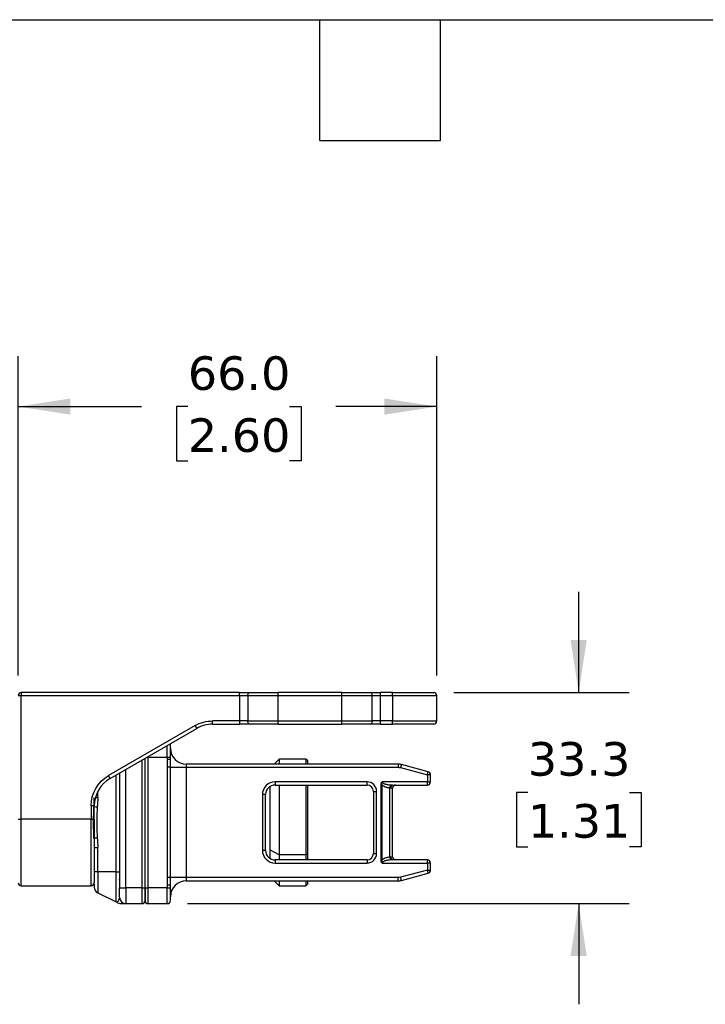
# Model space of a CAD drawing. Header units: millimetres. Extents: x 13 to 546, y 13 to 419.
# Tile 17 of 44: x 234 to 320, y 295 to 419. Entities that reach past the tile are written whole.
import ezdxf

# ---------------------------------------------------------------- set-up
doc = ezdxf.new("R2010")
doc.units = ezdxf.units.MM
doc.header["$LTSCALE"] = 2
doc.linetypes.add('SLD-Solid', pattern=[0])
doc.layers.add('DIMENSIONS', color=140, linetype='SLD-Solid', lineweight=25)
doc.layers.add('TEXT', color=140, linetype='SLD-Solid', lineweight=25)
doc.styles.add('SLDTEXTSTYLE0', font='VERDANA.TTF')
doc.dimstyles.new('SLDDIMSTYLE1', dxfattribs={"dimtxt": 4.316016, "dimasz": 6.604, "dimexe": 0, "dimexo": 0.0625, "dimgap": 1.079004, "dimtad": 0, "dimtih": 1, "dimtoh": 1, "dimlfac": 1.25, "dimrnd": 1e-09, "dimzin": 4, "dimdsep": 46, "dimtxsty": 'SLDTEXTSTYLE0', "dimsah": 1, "dimcen": 0.09, "dimadec": 0, "dimazin": 1, "dimtfac": 1, "dimtofl": 0, "dimtmove": 0, "dimatfit": 3, "dimfxl": 0, "dimfrac": 2, "dimtolj": 1, "dimtzin": 12, "dimarcsym": 0})
doc.dimstyles.new('SLDDIMSTYLE2', dxfattribs={"dimtxt": 4.316016, "dimasz": 6.604, "dimexe": 0, "dimexo": 0.0625, "dimgap": 1.079004, "dimtad": 0, "dimtih": 1, "dimtoh": 1, "dimlfac": 1.25, "dimrnd": 1e-09, "dimzin": 12, "dimdsep": 46, "dimtxsty": 'SLDTEXTSTYLE0', "dimsah": 1, "dimcen": 0.09, "dimadec": 0, "dimazin": 3, "dimtfac": 1, "dimtmove": 0, "dimatfit": 0, "dimfxl": 0, "dimfrac": 2, "dimtolj": 1, "dimtzin": 12, "dimarcsym": 0})

# ---------------------------------------------------------------- blocks, each defined once
blk = doc.blocks.new('_D_14')
at = {"layer": 'DIMENSIONS'}
for p, q in [((233.75, 336.38), (233.75, 376.65)), ((286.55, 336.38), (286.55, 376.65)), ((233.75, 370.3), (249.3, 370.3)), ((255.15, 370.3), (253.7, 370.3)), ((253.7, 370.3), (253.7, 363.44)), ((267.97, 370.3), (269.42, 370.3)), ((269.42, 370.3), (269.42, 363.44)), ((286.55, 370.3), (273.82, 370.3)), ((253.7, 363.44), (255.15, 363.44)), ((269.42, 363.44), (267.97, 363.44))]:
    blk.add_line(p, q, dxfattribs=at)
for points in [[(233.75, 370.3), (240.35, 369.28), (240.35, 371.32)], [(286.55, 370.3), (279.94, 371.32), (279.94, 369.28)]]:
    blk.add_solid(points, dxfattribs=at)
at = {"layer": 'DIMENSIONS', "char_height": 4.233, "attachment_point": 1, "style": 'SLDTEXTSTYLE0'}
for s, insert in [('66.0', (255.15, 376.64)), ('2.60', (255.15, 368.82))]:
    blk.add_mtext(s, dxfattribs=dict(at, insert=insert))
blk = doc.blocks.new('_D_15')
at = {"layer": 'DIMENSIONS'}
for p, q in [((304.43, 334.24), (304.43, 346.94)), ((288.69, 334.24), (310.78, 334.24)), ((298.02, 321.64), (296.57, 321.64)), ((296.57, 321.64), (296.57, 314.78)), ((310.84, 321.64), (312.29, 321.64)), ((312.29, 321.64), (312.29, 314.78)), ((296.57, 314.78), (298.02, 314.78)), ((312.29, 314.78), (310.84, 314.78)), ((255.09, 307.6), (310.78, 307.6)), ((304.43, 307.6), (304.43, 294.9))]:
    blk.add_line(p, q, dxfattribs=at)
for points in [[(304.43, 334.24), (305.45, 340.85), (303.41, 340.85)], [(304.43, 307.6), (303.41, 301), (305.45, 301)]]:
    blk.add_solid(points, dxfattribs=at)
at = {"layer": 'DIMENSIONS', "char_height": 4.233, "attachment_point": 1, "style": 'SLDTEXTSTYLE0'}
for s, insert in [('33.3', (298.02, 327.98)), ('1.31', (298.02, 320.16))]:
    blk.add_mtext(s, dxfattribs=dict(at, insert=insert))

msp = doc.modelspace()

# ---------------------------------------------------------------- linework, layer by layer
for p, q in [((234.148, 334.2432), (234.148, 333.8432)), ((261.6496, 334.2432), (234.148, 334.2432)), ((261.6496, 333.8432), (261.6496, 334.2432)), ((266.548, 333.8432), (266.548, 334.2432)), ((274.548, 334.2432), (266.548, 334.2432)), ((274.548, 333.8432), (274.548, 334.2432)), ((279.4463, 333.8432), (279.4463, 334.2432)), ((280.948, 334.2432), (279.4463, 334.2432)), ((280.948, 333.8432), (280.948, 334.2432)), ((233.748, 333.8432), (234.148, 333.8432)), ((234.148, 318.2432), (234.148, 333.8432)), ((234.148, 333.8432), (261.6496, 333.8432)), ((261.6496, 333.8432), (262.7031, 333.8432)), ((261.6496, 333.8432), (261.6496, 330.6432)), ((262.7031, 333.8432), (266.548, 333.8432)), ((262.7031, 333.8432), (262.7031, 330.6432)), ((266.548, 333.8432), (274.548, 333.8432)), ((266.548, 330.6432), (266.548, 333.8432)), ((274.548, 333.8432), (278.3929, 333.8432)), ((274.548, 330.6432), (274.548, 333.8432)), ((278.3929, 330.6432), (278.3929, 333.8432)), ((278.3929, 333.8432), (279.4463, 333.8432)), ((279.4463, 330.6432), (279.4463, 333.8432)), ((279.4463, 333.8432), (280.948, 333.8432)), ((280.948, 333.8432), (286.548, 333.8432)), ((280.948, 333.8432), (280.948, 330.6432)), ((286.548, 330.6432), (286.548, 333.8432)), ((261.6496, 330.6432), (258.2762, 330.6432)), ((258.2762, 330.2432), (258.2762, 330.6432)), ((262.7031, 330.6432), (261.6496, 330.6432)), ((261.6496, 330.6432), (261.6496, 330.2432)), ((262.7031, 330.6432), (266.548, 330.6432)), ((266.548, 330.2432), (266.548, 330.6432)), ((266.548, 330.6432), (274.548, 330.6432)), ((274.548, 330.6432), (278.3929, 330.6432)), ((274.548, 330.2432), (274.548, 330.6432)), ((279.4463, 330.6432), (278.3929, 330.6432)), ((279.4463, 330.2432), (279.4463, 330.6432)), ((280.948, 330.6432), (279.4463, 330.6432)), ((280.948, 330.6432), (286.548, 330.6432)), ((280.948, 330.2432), (280.948, 330.6432)), ((256.0762, 330.0537), (245.148, 323.7443)), ((245.348, 323.3979), (256.2762, 329.7073)), ((256.2762, 329.7073), (256.0762, 330.0537)), ((258.2762, 330.2432), (261.6496, 330.2432)), ((266.548, 330.2432), (274.548, 330.2432)), ((279.4463, 330.2432), (280.948, 330.2432)), ((252.548, 326.0832), (252.548, 327.5549)), ((249.348, 325.7073), (249.348, 309.6032)), ((249.748, 309.6032), (249.748, 325.9383)), ((249.999, 326.0832), (250.148, 326.0832)), ((250.148, 326.0832), (250.148, 326.1692)), ((250.148, 326.0832), (252.548, 326.0832)), ((250.148, 309.6032), (250.148, 326.0832)), ((252.548, 326.0832), (252.548, 325.7624)), ((252.548, 326.0832), (252.948, 326.0832)), ((252.948, 325.7624), (252.548, 325.7624)), ((252.948, 325.7624), (252.948, 326.0832)), ((266.6691, 325.8432), (266.0291, 325.2032)), ((270.0291, 325.8432), (266.6691, 325.8432)), ((266.6691, 325.8432), (266.6691, 325.2032)), ((270.2691, 325.6032), (270.0291, 325.8432)), ((270.0291, 325.8432), (270.0291, 325.2032)), ((270.2691, 325.2032), (270.2691, 325.6032)), ((247.348, 309.6032), (247.348, 324.5526)), ((252.5563, 324.8032), (252.5563, 310.8832)), ((252.9549, 324.8032), (252.5563, 324.8032)), ((252.9549, 310.8832), (252.9549, 324.8032)), ((252.9549, 324.8032), (254.948, 324.8032)), ((254.948, 325.2032), (254.948, 324.8032)), ((281.656, 325.2032), (254.948, 325.2032)), ((254.948, 324.8032), (254.948, 310.8832)), ((254.948, 324.8032), (281.656, 324.8032)), ((281.656, 325.2032), (281.656, 324.8032)), ((282.0701, 325.1487), (281.9666, 324.7623)), ((281.9666, 324.7623), (285.348, 323.8563)), ((285.4515, 324.2427), (282.0701, 325.1487)), ((285.348, 323.8563), (285.4515, 324.2427)), ((245.348, 323.3979), (245.148, 323.7443)), ((246.1057, 311.6032), (246.1057, 323.8354)), ((246.5349, 324.0832), (246.548, 324.0832)), ((246.548, 324.0908), (246.548, 309.6032)), ((277.748, 322.9632), (266.148, 322.9632)), ((266.148, 322.9632), (266.148, 322.5632)), ((277.748, 322.5632), (277.748, 322.9632)), ((285.348, 322.9632), (279.6695, 322.9632)), ((285.348, 323.8563), (285.348, 322.9632)), ((285.748, 323.8563), (285.348, 323.8563)), ((285.348, 322.5632), (285.348, 322.9632)), ((285.348, 322.9632), (285.748, 322.9632)), ((285.748, 322.9632), (285.748, 323.8563)), ((243.7902, 320.9949), (243.7902, 321.762)), ((265.4691, 322.3527), (265.4691, 314.3842)), ((266.148, 322.5632), (277.748, 322.5632)), ((266.6691, 322.5632), (266.6691, 313.7738)), ((270.0291, 322.5632), (270.0291, 313.7738)), ((270.2691, 313.8959), (270.2691, 322.5632)), ((278.548, 321.7632), (278.548, 313.9232)), ((278.548, 321.7632), (278.948, 321.7632)), ((278.948, 313.9232), (278.948, 321.7632)), ((279.4766, 322.5824), (279.4766, 313.1041)), ((279.6366, 322.5824), (279.4766, 322.5824)), ((279.6366, 313.1041), (279.6366, 322.5824)), ((280.628, 313.5124), (280.628, 322.1741)), ((280.948, 322.1632), (280.7385, 322.1632)), ((280.948, 313.5232), (280.948, 322.1632)), ((281.0076, 322.5632), (285.348, 322.5632)), ((243.4913, 320.9949), (243.7902, 320.9949)), ((264.548, 321.3632), (264.548, 314.3232)), ((264.948, 321.3632), (264.548, 321.3632)), ((264.948, 314.3232), (264.948, 321.3632)), ((242.948, 319.9338), (242.948, 318.2432)), ((243.348, 319.9338), (242.948, 319.9338)), ((243.348, 318.2432), (243.348, 319.9338)), ((233.748, 318.2432), (234.148, 318.2432)), ((242.948, 318.2432), (234.148, 318.2432)), ((234.148, 309.8432), (234.148, 318.2432)), ((242.948, 318.2432), (243.348, 318.2432)), ((242.948, 309.8432), (242.948, 318.2432)), ((243.348, 314.6915), (243.7902, 314.6915)), ((243.7902, 311.6032), (243.7902, 314.6915)), ((264.948, 314.3232), (264.548, 314.3232)), ((266.6691, 313.7738), (265.4691, 314.3842)), ((265.4691, 314.3842), (265.4691, 313.3337)), ((266.148, 313.1232), (266.148, 312.7232)), ((277.748, 313.1232), (266.148, 313.1232)), ((270.0291, 313.7738), (266.6691, 313.7738)), ((266.6691, 313.7738), (266.6691, 313.1232)), ((270.2691, 313.8959), (270.0291, 313.7738)), ((270.0291, 313.7738), (270.0291, 313.1232)), ((270.2691, 313.1232), (270.2691, 313.8959)), ((277.748, 313.1232), (277.748, 312.7232)), ((278.548, 313.9232), (278.948, 313.9232)), ((279.6366, 313.1041), (279.4766, 313.1041)), ((280.7385, 313.5232), (280.948, 313.5232)), ((285.348, 313.1232), (281.0076, 313.1232)), ((285.348, 312.7232), (285.348, 313.1232)), ((266.148, 312.7232), (277.748, 312.7232)), ((279.6695, 312.7232), (285.348, 312.7232)), ((285.348, 311.8302), (281.9666, 310.9241)), ((285.348, 312.7232), (285.348, 311.8302)), ((285.748, 312.7232), (285.348, 312.7232)), ((285.4515, 311.4438), (285.348, 311.8302)), ((285.348, 311.8302), (285.748, 311.8302)), ((285.748, 311.8302), (285.748, 312.7232)), ((243.7902, 311.6032), (243.348, 311.6032)), ((243.7902, 311.6032), (243.7902, 308.9821)), ((246.1057, 311.6032), (243.7902, 311.6032)), ((246.1057, 311.6032), (246.548, 311.6032)), ((246.1057, 307.8243), (246.1057, 311.6032)), ((246.428, 310.6432), (246.548, 310.6432)), ((252.9549, 310.8832), (252.5563, 310.8832)), ((254.948, 310.8832), (252.9549, 310.8832)), ((254.948, 310.8832), (254.948, 310.4832)), ((281.656, 310.8832), (254.948, 310.8832)), ((281.656, 310.4832), (281.656, 310.8832)), ((282.0701, 310.5377), (281.9666, 310.9241)), ((282.0701, 310.5377), (285.4515, 311.4438)), ((234.148, 309.8432), (242.948, 309.8432)), ((246.548, 309.6032), (247.348, 309.6032)), ((247.348, 309.6032), (247.348, 307.6032)), ((249.348, 309.6032), (247.348, 309.6032)), ((249.348, 309.6032), (249.348, 307.6032)), ((249.348, 309.6032), (249.748, 309.6032)), ((249.748, 309.6032), (250.148, 309.6032)), ((252.548, 309.6032), (250.148, 309.6032)), ((250.148, 307.6032), (250.148, 309.6032)), ((252.548, 309.9241), (252.548, 309.6032)), ((252.948, 309.9241), (252.548, 309.9241)), ((252.548, 309.6032), (252.948, 309.6032)), ((252.548, 307.6032), (252.548, 309.6032)), ((252.948, 309.6032), (252.948, 309.9241)), ((254.948, 310.4832), (281.656, 310.4832)), ((266.0291, 310.4832), (266.6691, 309.8432)), ((266.6691, 310.4832), (266.6691, 309.8432)), ((266.6691, 309.8432), (270.0291, 309.8432)), ((270.0291, 310.4832), (270.0291, 309.8432)), ((270.0291, 309.8432), (270.2691, 310.0832)), ((270.2691, 310.0832), (270.2691, 310.4832)), ((243.7902, 308.9821), (246.1057, 307.8243)), ((246.2261, 307.7642), (246.2413, 307.7812)), ((246.2637, 307.8093), (246.2482, 307.7907)), ((247.348, 307.6032), (249.348, 307.6032)), ((250.148, 307.6032), (252.548, 307.6032))]:
    msp.add_line(p, q)
at = {"flags": 128}
for points in [[(262.7031, 333.8432), (262.7081, 333.9213), (262.7231, 333.9963), (262.7474, 334.0655), (262.7802, 334.1261), (262.8201, 334.1758), (262.8656, 334.2128), (262.915, 334.2355), (262.9664, 334.2432)], [(278.3929, 333.8432), (278.3878, 333.9213), (278.3728, 333.9963), (278.3485, 334.0655), (278.3158, 334.1261), (278.2759, 334.1758), (278.2303, 334.2128), (278.1809, 334.2355), (278.1295, 334.2432)], [(262.9664, 330.2432), (262.915, 330.2509), (262.8656, 330.2737), (262.8201, 330.3106), (262.7802, 330.3604), (262.7474, 330.421), (262.7231, 330.4902), (262.7081, 330.5652), (262.7031, 330.6432)], [(278.3929, 330.6432), (278.3878, 330.5652), (278.3728, 330.4902), (278.3485, 330.421), (278.3158, 330.3604), (278.2759, 330.3106), (278.2303, 330.2737), (278.1809, 330.2509), (278.1295, 330.2432)], [(252.948, 327.6832), (252.9403, 327.7613), (252.9363, 327.7791)]]:
    msp.add_lwpolyline(points, dxfattribs=at)
for centre, radius, start, end in [((234.148, 333.8432), 0.4, 90, 180), ((286.148, 333.8432), 0.4, 0, 90), ((286.148, 330.6432), 0.4, 270, 0), ((258.2762, 326.2432), 4, 90, 120), ((254.948, 327.2032), 2, 180, 270), ((281.656, 323.6032), 1.6, 75, 90), ((285.348, 323.8563), 0.4, 0, 75), ((247.348, 319.9338), 4, 120, 180), ((285.348, 322.9632), 0.4, 270, 0), ((266.148, 321.3632), 1.2, 90, 180), ((277.748, 321.7632), 0.8, 0, 90), ((281.0644, 322.2008), 0.4372, 122.732258, 183.510605), ((281.089, 322.218), 0.3547, 103.263458, 188.87845), ((281.348, 322.1632), 0.4, 90, 180), ((244.2667, 325.6024), 5.8306, 260.93437, 264.754479), ((244.0269, 312.1065), 3.7951, 94.432027, 100.926118), ((266.148, 314.3232), 1.2, 180, 270), ((277.748, 313.9232), 0.8, 270, 0), ((281.0644, 313.4856), 0.4372, 176.489395, 237.267742), ((281.089, 313.4685), 0.3547, 171.12155, 256.736542), ((281.348, 313.5232), 0.4, 180, 270), ((285.348, 312.7232), 0.4, 0, 90), ((285.348, 311.8302), 0.4, 285, 0), ((281.656, 312.0832), 1.6, 270, 285), ((234.148, 310.2432), 0.4, 180, 270), ((242.948, 310.2432), 0.4, 270, 0), ((244.148, 309.6977), 0.8, 180, 243.434949), ((254.948, 308.4832), 2, 90, 180), ((247.348, 308.4032), 0.8, 180, 270), ((245.748, 307.1088), 0.8, 53.735984, 63.434949), ((249.348, 308.0032), 0.4, 270, 0), ((250.148, 308.0032), 0.4, 180, 270), ((252.548, 308.0032), 0.4, 270, 0)]:
    msp.add_arc(centre, radius, start, end)
for points in [[(261.6496, 334.2432), (262.134, 334.2432), (262.6019, 334.2432), (262.9664, 334.2432)], [(262.9664, 334.2432), (263.9579, 334.2432), (265.2307, 334.2432), (266.548, 334.2432)], [(274.548, 334.2432), (275.8653, 334.2432), (277.138, 334.2432), (278.1295, 334.2432)], [(278.1295, 334.2432), (278.4941, 334.2432), (278.962, 334.2432), (279.4463, 334.2432)], [(256.0762, 330.0537), (256.745, 330.4399), (257.5038, 330.6432), (258.2762, 330.6432)], [(266.548, 330.2432), (265.2307, 330.2432), (263.9579, 330.2432), (262.9664, 330.2432)], [(278.1295, 330.2432), (277.138, 330.2432), (275.8653, 330.2432), (274.548, 330.2432)], [(252.948, 326.0832), (252.948, 326.9663), (252.948, 327.6832), (252.948, 327.6832)], [(252.548, 325.7624), (252.548, 325.4427), (252.5563, 325.123), (252.5563, 324.8032)], [(252.9549, 324.8032), (252.9549, 325.1281), (252.948, 325.4514), (252.948, 325.7624)], [(281.656, 324.8032), (281.7609, 324.8032), (281.8653, 324.7895), (281.9666, 324.7623)], [(242.948, 319.9338), (242.948, 321.5056), (243.7868, 322.9585), (245.148, 323.7443)], [(278.948, 321.7632), (278.948, 322.4255), (278.4103, 322.9632), (277.748, 322.9632)], [(243.3076, 319.8537), (243.3306, 320.2463), (243.348, 320.6259), (243.348, 320.9949)], [(243.7902, 320.9949), (243.7902, 320.5942), (243.7659, 320.195), (243.7336, 319.7962)], [(243.7336, 315.8902), (243.7659, 315.4914), (243.7902, 315.0923), (243.7902, 314.6915)], [(252.5563, 310.8832), (252.5563, 310.5635), (252.548, 310.2438), (252.548, 309.9241)], [(252.948, 309.9241), (252.948, 310.235), (252.9549, 310.5583), (252.9549, 310.8832)], [(281.9666, 310.9241), (281.8653, 310.897), (281.7609, 310.8832), (281.656, 310.8832)], [(246.548, 308.4032), (246.548, 308.4032), (246.548, 308.9409), (246.548, 309.6032)], [(249.748, 309.6032), (249.748, 308.7202), (249.748, 308.0032), (249.748, 308.0032)], [(252.948, 308.0032), (252.948, 308.0032), (252.948, 308.7202), (252.948, 309.6032)]]:
    msp.add_open_spline(points, degree=3)
for points, knots in [([(280.948, 334.2432), (282.3271, 334.2432), (283.6498, 334.2432), (285.6001, 334.2432), (286.148, 334.2432), (286.148, 334.2432)], [0, 0, 0, 0, 0.5, 0.5, 1, 1, 1, 1]), ([(262.9664, 330.2432), (262.9357, 330.2432), (262.8746, 330.2432), (262.7775, 330.2432), (262.677, 330.2432), (262.5727, 330.2432), (262.4647, 330.2432), (262.3165, 330.2432), (262.1254, 330.2432), (261.8893, 330.2432), (261.7297, 330.2432), (261.6496, 330.2432)], [0, 0, 0, 0, 0.08381271, 0.16703941, 0.24997991, 0.33293714, 0.41621382, 0.50010924, 0.66707733, 0.83289919, 1, 1, 1, 1]), ([(279.4463, 330.2432), (279.4062, 330.2432), (279.3261, 330.2432), (279.2068, 330.2432), (279.0887, 330.2432), (278.9719, 330.2432), (278.8564, 330.2432), (278.7049, 330.2432), (278.5223, 330.2432), (278.3152, 330.2432), (278.1916, 330.2432), (278.1295, 330.2432)], [0, 0, 0, 0, 0.08381271, 0.16703941, 0.24997991, 0.33293714, 0.41621382, 0.50010924, 0.66707733, 0.83289919, 1, 1, 1, 1]), ([(286.148, 330.2432), (286.148, 330.2432), (285.6001, 330.2432), (283.6498, 330.2432), (282.3271, 330.2432), (280.948, 330.2432)], [0, 0, 0, 0, 0.5, 0.5, 1, 1, 1, 1]), ([(266.148, 322.9632), (265.7236, 322.9632), (265.3167, 322.7946), (264.7166, 322.1946), (264.548, 321.7876), (264.548, 321.3632)], [0, 0, 0, 0, 0.5, 0.5, 1, 1, 1, 1]), ([(279.6695, 322.9632), (279.6339, 322.9507), (279.6031, 322.9261), (279.5535, 322.8691), (279.5341, 322.8363), (279.4891, 322.7332), (279.4766, 322.6569), (279.4766, 322.5824)], [0, 0, 0, 0, 0.25, 0.25, 0.5, 0.5, 1, 1, 1, 1]), ([(279.6366, 322.5824), (279.6222, 322.6393), (279.6155, 322.6985), (279.6212, 322.7882), (279.6257, 322.8183), (279.6374, 322.8652), (279.6422, 322.8811), (279.6536, 322.9159), (279.6603, 322.9341), (279.6695, 322.9632)], [0, 0, 0, 0, 0.5, 0.5, 0.75, 0.75, 0.875, 0.875, 1, 1, 1, 1]), ([(279.6695, 322.9632), (279.6702, 322.9541), (279.6715, 322.9355), (279.6819, 322.908), (279.6981, 322.8809), (279.7208, 322.8542), (279.7693, 322.8106), (279.8616, 322.756), (280.0038, 322.6995), (280.1826, 322.6498), (280.3779, 322.6122), (280.5976, 322.5832), (280.7459, 322.5738), (280.828, 322.5686)], [0, 0, 0, 0, 0.020478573, 0.042123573, 0.065861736, 0.092401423, 0.122252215, 0.216385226, 0.339791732, 0.479492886, 0.650848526, 0.806565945, 1, 1, 1, 1]), ([(280.628, 322.1741), (280.5865, 322.1786), (280.5047, 322.1877), (280.3847, 322.2094), (280.269, 322.2368), (280.1577, 322.2706), (280.0434, 322.3133), (279.9289, 322.3656), (279.8182, 322.4298), (279.7201, 322.5001), (279.6638, 322.5556), (279.6366, 322.5824)], [0, 0, 0, 0, 0.116826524, 0.230229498, 0.340482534, 0.447883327, 0.552753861, 0.677342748, 0.792707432, 0.899845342, 1, 1, 1, 1]), ([(280.7385, 322.1632), (280.7226, 322.1638), (280.6879, 322.1651), (280.6491, 322.1709), (280.628, 322.1741)], [0, 0, 0, 0, 0.45649984, 1, 1, 1, 1]), ([(280.828, 322.5686), (280.8594, 322.5672), (280.9204, 322.5643), (280.9791, 322.5636), (281.0076, 322.5632)], [0, 0, 0, 0, 0.514602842, 1, 1, 1, 1]), ([(243.3076, 315.8328), (243.2888, 316.1738), (243.2803, 316.5092), (243.2694, 317.1773), (243.2675, 317.5098), (243.2674, 318.1752), (243.2694, 318.5079), (243.2803, 319.177), (243.2888, 319.5129), (243.3076, 319.8537)], [0, 0, 0, 0, 0.25, 0.25, 0.5, 0.5, 0.75, 0.75, 1, 1, 1, 1]), ([(243.7336, 319.7962), (243.681, 319.1465), (243.6613, 318.4938), (243.6613, 317.1912), (243.681, 316.5403), (243.7336, 315.8902)], [0, 0, 0, 0, 0.5, 0.5, 1, 1, 1, 1]), ([(243.348, 318.2432), (243.348, 318.1618), (243.348, 317.9991), (243.348, 317.7554), (243.348, 317.5123), (243.348, 317.2699), (243.348, 317.0282), (243.348, 316.6128), (243.348, 316.0291), (243.348, 315.2838), (243.348, 314.5569), (243.348, 313.6162), (243.348, 312.5459), (243.348, 311.6773), (243.348, 311.1277), (243.348, 310.7968), (243.348, 310.5426), (243.348, 310.3864), (243.348, 310.298), (243.348, 310.2518), (243.348, 310.2461), (243.348, 310.2432)], [0, 0, 0, 0, 0.01945327, 0.03887221, 0.05827491, 0.07767948, 0.09710406, 0.1165667, 0.17831346, 0.24009362, 0.30441457, 0.36876906, 0.50000669, 0.63124432, 0.69556527, 0.75991976, 0.82166651, 0.88344668, 0.92231447, 0.9611172, 1, 1, 1, 1]), ([(264.548, 314.3232), (264.548, 313.8989), (264.7166, 313.4919), (265.3167, 312.8918), (265.7236, 312.7232), (266.148, 312.7232)], [0, 0, 0, 0, 0.5, 0.5, 1, 1, 1, 1]), ([(277.748, 312.7232), (278.0662, 312.7232), (278.3715, 312.8497), (278.8215, 313.2997), (278.948, 313.605), (278.948, 313.9232)], [0, 0, 0, 0, 0.5, 0.5, 1, 1, 1, 1]), ([(279.4766, 313.1041), (279.4766, 313.0294), (279.489, 312.9536), (279.5341, 312.8501), (279.5536, 312.8172), (279.6031, 312.7604), (279.6338, 312.7358), (279.6695, 312.7232)], [0, 0, 0, 0, 0.5, 0.5, 0.75, 0.75, 1, 1, 1, 1]), ([(279.6695, 312.7232), (279.6603, 312.7524), (279.6536, 312.7705), (279.6421, 312.8055), (279.6374, 312.8212), (279.6257, 312.868), (279.6212, 312.8982), (279.6154, 312.9882), (279.6222, 313.0471), (279.6366, 313.1041)], [0, 0, 0, 0, 0.125, 0.125, 0.25, 0.25, 0.5, 0.5, 1, 1, 1, 1]), ([(279.6366, 313.1041), (279.6543, 313.122), (279.6905, 313.1587), (279.7509, 313.208), (279.817, 313.2547), (279.8893, 313.2982), (279.9675, 313.3386), (280.0807, 313.3888), (280.2326, 313.4415), (280.4258, 313.4881), (280.5595, 313.5042), (280.628, 313.5124)], [0, 0, 0, 0, 0.06601473, 0.13495449, 0.2072273, 0.28318749, 0.36314038, 0.44734787, 0.62330248, 0.80705912, 1, 1, 1, 1]), ([(280.828, 313.1178), (280.7714, 313.1145), (280.6655, 313.1083), (280.5177, 313.0927), (280.3544, 313.0699), (280.1826, 313.0367), (280.0038, 312.987), (279.8617, 312.9305), (279.7625, 312.872), (279.7057, 312.8174), (279.6755, 312.7715), (279.6714, 312.7386), (279.6695, 312.7232)], [0, 0, 0, 0, 0.13317921, 0.24959792, 0.34926965, 0.52064982, 0.66041149, 0.78383617, 0.87801047, 0.9258472, 0.9654115, 1, 1, 1, 1]), ([(280.628, 313.5124), (280.6491, 313.5156), (280.6879, 313.5213), (280.7226, 313.5226), (280.7385, 313.5232)], [0, 0, 0, 0, 0.54350016, 1, 1, 1, 1]), ([(281.0076, 313.1232), (280.9791, 313.1229), (280.9204, 313.1222), (280.8594, 313.1193), (280.828, 313.1178)], [0, 0, 0, 0, 0.48539716, 1, 1, 1, 1]), ([(243.348, 310.0668), (243.348, 310.0475), (243.348, 309.9448), (243.348, 309.7683), (243.348, 309.7254), (243.348, 309.6977)], [0, 0, 0, 0, 0.07526522, 0.40099697, 1, 1, 1, 1]), ([(249.748, 308.0032), (249.748, 308.0038), (249.748, 308.005), (249.748, 308.0147), (249.748, 308.0303), (249.748, 308.0522), (249.748, 308.0803), (249.748, 308.14), (249.748, 308.256), (249.748, 308.4641), (249.748, 308.7182), (249.748, 308.9731), (249.748, 309.2042), (249.748, 309.4021), (249.748, 309.536), (249.748, 309.6032)], [0, 0, 0, 0, 0.04027608, 0.080242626, 0.120058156, 0.159882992, 0.199877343, 0.240199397, 0.370043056, 0.500057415, 0.629901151, 0.759915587, 0.84012079, 0.919720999, 1, 1, 1, 1]), ([(246.548, 308.4032), (246.4737, 308.2049), (246.3482, 307.87), (246.2882, 307.8269), (246.2637, 307.8093)], [0, 0, 0, 0, 0.59241331, 1, 1, 1, 1]), ([(246.2193, 307.7614), (246.2945, 307.7167), (246.4456, 307.6268), (246.6335, 307.6111), (246.7281, 307.6032)], [0, 0, 0, 0, 0.497016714, 1, 1, 1, 1]), ([(246.7297, 307.6032), (246.7302, 307.6032), (246.7371, 307.6032), (246.7801, 307.6032), (246.8325, 307.6032), (246.9034, 307.6032), (247.0147, 307.6032), (247.1695, 307.6032), (247.3154, 307.6032), (247.3373, 307.6032), (247.348, 307.6032)], [0, 0, 0, 0, 0.00675367, 0.08444015, 0.17236581, 0.23699922, 0.33848209, 0.56346852, 0.78685709, 1, 1, 1, 1])]:
    msp.add_open_spline(points, degree=3, knots=knots)
at = {"layer": 'TEXT'}
for p, q in [((12.7, 419.1), (546.1, 419.1)), ((271.78, 403.86), (271.78, 419.1)), ((287.02, 403.86), (287.02, 419.1)), ((271.78, 403.86), (287.02, 403.86))]:
    msp.add_line(p, q, dxfattribs=at)

# ---------------------------------------------------------------- dimensions: what is measured, and where the dimension line sits
at = {"layer": 'DIMENSIONS'}
dim = msp.add_linear_dim(base=(286.548, 370.3009), p1=(233.748, 333.8432), p2=(286.548, 333.8432), dimstyle='SLDDIMSTYLE1', dxfattribs=at)
dim.commit()
dim.dimension.update_dxf_attribs({"geometry": '_D_14', "text_midpoint": (261.5608, 370.3009), "dimtype": 160})
dim = msp.add_linear_dim(base=(304.4304, 307.6032), p1=(286.148, 334.2432), p2=(252.548, 307.6032), angle=90, dimstyle='SLDDIMSTYLE2', dxfattribs=at)
dim.commit()
dim.dimension.update_dxf_attribs({"geometry": '_D_15', "text_midpoint": (304.4304, 321.6397), "dimtype": 160})

doc.saveas('drawing.dxf')
